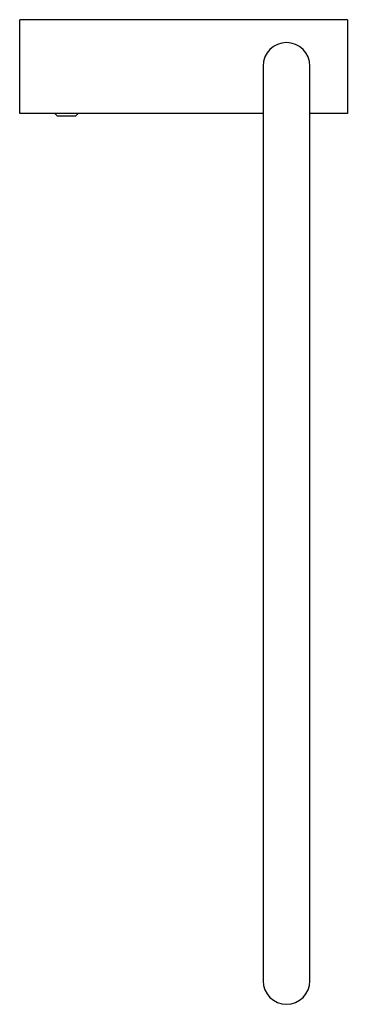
# Model space of a CAD drawing. Header units: millimetres. Extents: x 3682.721 to 3682.791, y 1273.328 to 1273.539.
import ezdxf

# ---------------------------------------------------------------- set-up
doc = ezdxf.new("R2010")
doc.units = ezdxf.units.MM
doc.layers.add('Sanindusa', color=3, linetype='Continuous')

msp = doc.modelspace()

# ---------------------------------------------------------------- linework, layer by layer
at = {"layer": 'Sanindusa'}
for p, q in [((3682.72071, 1273.51868), (3682.72071, 1273.53868)), ((3682.79071, 1273.53868), (3682.72071, 1273.53868)), ((3682.79071, 1273.53868), (3682.79071, 1273.51868)), ((3682.77271, 1273.52878), (3682.77271, 1273.33344)), ((3682.78271, 1273.33344), (3682.78271, 1273.52878)), ((3682.72821, 1273.51868), (3682.72071, 1273.51868)), ((3682.72821, 1273.51867), (3682.72821, 1273.51868)), ((3682.7287, 1273.51818), (3682.72821, 1273.51867)), ((3682.73131, 1273.51867), (3682.72821, 1273.51867)), ((3682.7287, 1273.51818), (3682.73272, 1273.51818)), ((3682.73321, 1273.51867), (3682.73131, 1273.51867)), ((3682.73272, 1273.51818), (3682.73321, 1273.51867)), ((3682.77271, 1273.51868), (3682.73321, 1273.51868)), ((3682.73321, 1273.51867), (3682.73321, 1273.51868)), ((3682.79071, 1273.51868), (3682.78271, 1273.51868))]:
    msp.add_line(p, q, dxfattribs=at)
for centre, start, end in [((3682.77771, 1273.52878), 0, 180), ((3682.77771, 1273.33344), 180, 0)]:
    msp.add_arc(centre, 0.005, start, end, dxfattribs=at)

doc.saveas('drawing.dxf')
